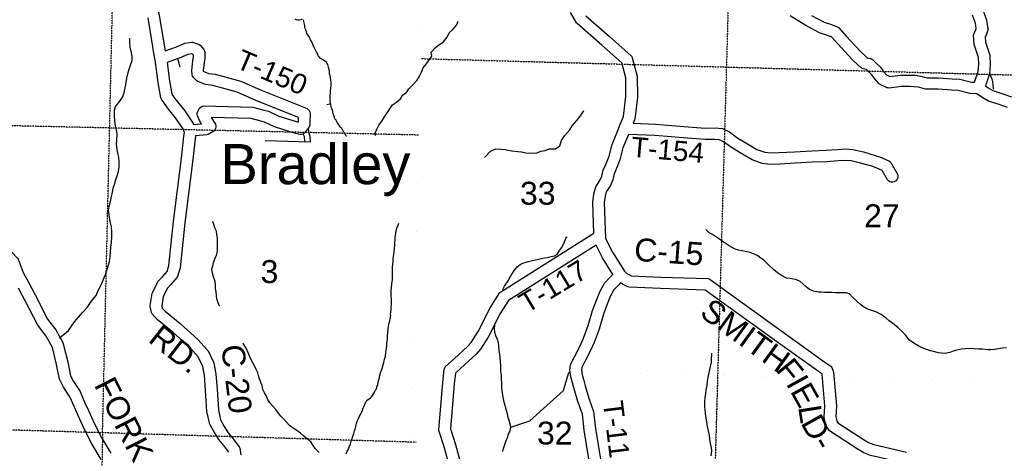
# Model space of a CAD drawing. Header units: feet. Extents: x -155 to 2562643, y -56 to 364810.
# Tile 26 of 121: x 2478476 to 2495666, y 209694 to 217228. Entities that reach past the tile are written whole.
import ezdxf
from ezdxf.enums import TextEntityAlignment as Align

# ---------------------------------------------------------------- set-up
doc = ezdxf.new("R2010")
doc.units = ezdxf.units.FT
doc.header["$MEASUREMENT"] = 0
for name, pattern in [('HIDDEN', [0.375, 0.25, -0.125]), ('HIDDEN2', [0.1875, 0.125, -0.0625]), ('water', [0])]:
    doc.linetypes.add(name, pattern=pattern)
for name, color, linetype in [('COUNTY-RD', 7, 'Continuous'), ('CR-TEXT', 7, 'Continuous'), ('MTEXT', 2, 'Continuous'), ('SECTION', 8, 'HIDDEN2'), ('SECTION-TEXT', 8, 'Continuous'), ('STREET-RURAL', 14, 'Continuous'), ('TOWNSHIP', 9, 'HIDDEN'), ('TR-TEXT', 6, 'Continuous'), ('TWP-RD', 6, 'Continuous'), ('WATERWAY', 14, 'water')]:
    doc.layers.add(name, color=color, linetype=linetype)
doc.styles.add('ARIAL', font='arial.ttf')

msp = doc.modelspace()

# ---------------------------------------------------------------- linework, layer by layer
at = {"layer": 'COUNTY-RD'}
for points in [[(2480854.82, 217560.14), (2480913.01, 217301.12), (2481016.7, 216681.58)], [(2488946.05, 215367.28), (2488948.38, 215370.97), (2488950.02, 215374.99), (2488950.27, 215375.32), (2489018.33, 215538.32), (2489060.74, 215885.59), (2489056.52, 216214.69), (2488988.34, 216475.05), (2488641.93, 216781.86), (2488207.1, 217160.89), (2488196.43, 217173.94), (2488093.1, 217355.57)], [(2488357.69, 217294.95), (2488773.95, 216932.1), (2489151.06, 216598.1), (2489162.99, 216582.38), (2489171.62, 216564.64), (2489256.2, 216241.7), (2489260.9, 215874.7), (2489214.35, 215493.57), (2489210.84, 215480.31), (2489185.35, 215419.26)], [(2492442.45, 216996.94), (2492202.59, 217124.68), (2491927.01, 217296.36)], [(2492302.59, 217298.02), (2492520.82, 217181.8), (2492646.81, 217141.07), (2492750.67, 217102.35), (2492764.64, 217094.4), (2492777.16, 217084.32), (2492905.46, 216941.7), (2493153.24, 216672.61), (2493248.72, 216582.58), (2493274.02, 216559.78), (2493328.37, 216551.5), (2493347.22, 216544.59), (2493364.3, 216534.09), (2493413.8, 216487.87), (2493502.43, 216396.5), (2493559.38, 216321.91), (2493607.76, 216263.97), (2493667.39, 216237.61), (2493853.75, 216261.08), (2494013.65, 216260.58), (2494107.58, 216257.24), (2494208.53, 216244.77), (2494321.18, 216215.33), (2494519.96, 216213.49), (2494753.24, 216195.68), (2494892.32, 216190.64), (2495096.33, 216136.66), (2495146.45, 216135.2), (2495208.79, 216321.41)], [(2495208.79, 216321.41), (2495218.93, 216453.02), (2495215.49, 216567.75), (2495139.1, 216797.49), (2495129.52, 216956.78), (2495135.22, 216983.42), (2495162.64, 217035.91), (2495175.99, 217074.57), (2495161.33, 217169.39), (2495113.37, 217308.01)], [(2495303.55, 217370.01), (2495356.23, 217217.75), (2495379.3, 217068.57), (2495377.12, 217044.24), (2495346.81, 216956.52), (2495331.64, 216927.49), (2495337.16, 216835.69), (2495412.19, 216610.04), (2495414.74, 216595.68), (2495419.17, 216448.33), (2495406.29, 216281.37), (2495336.09, 216071.66), (2495384.91, 216037), (2495467.32, 215992.52), (2495659.58, 215928.48), (2495789.25, 215883.07)], [(2480943.18, 215861.07), (2480936.72, 215898.4), (2480896.39, 216131.45), (2480839.49, 216528.31), (2480837.72, 216535.97), (2480837.76, 216539.09), (2480716.67, 217262.66)], [(2495719.66, 215695.53), (2495594.92, 215739.22), (2495387.62, 215808.26), (2495279.13, 215866.82), (2495184.51, 215934), (2495073.23, 215937.25), (2495061.86, 215938.9), (2494862.76, 215991.58), (2494741.99, 215995.96), (2494511.41, 216013.57), (2494300.78, 216015.51), (2494288.55, 216017.14), (2494170.82, 216047.91), (2494091.73, 216057.68), (2494009.78, 216060.6), (2493865.98, 216061.04), (2493655.85, 216034.57), (2493637.78, 216035.57), (2493620.18, 216039.8), (2493498.52, 216093.6), (2493485.62, 216101.86), (2493474.12, 216111.99), (2493403.08, 216197.06), (2493350.65, 216265.72), (2493273.68, 216345.07), (2493257.74, 216359.95), (2493204.64, 216368.05), (2493186.33, 216374.64), (2493169.64, 216384.63), (2493113.17, 216435.51), (2493010.9, 216531.93), (2492757.54, 216807.08), (2492650.27, 216926.33), (2492581.08, 216952.13), (2492442.45, 216996.94)], [(2481048.42, 216480.34), (2481093.95, 216162.71)], [(2481093.95, 216162.71), (2481133.63, 215933.45), (2481135.04, 215925.32), (2481166.49, 215876.8), (2481229.01, 215791.68), (2481358.76, 215637.83), (2481506.33, 215417.94), (2481513.38, 215400.17)], [(2482126.66, 209678.55), (2482038.52, 209795.32), (2481951, 209901.44), (2481876.42, 210024.75), (2481806.88, 210144.76), (2481805.1, 210146.73), (2481800.28, 210156.15), (2481795, 210165.26), (2481794.31, 210167.82), (2481793.11, 210170.16), (2481790.9, 210180.45), (2481788.14, 210190.69), (2481788.14, 210193.33), (2481746.17, 210389.02), (2481722.52, 210763.47), (2481704.16, 211014.04), (2481673.14, 211172.65), (2481594.02, 211340.87), (2481447.03, 211506.01), (2481150.61, 211770.66), (2480875.5, 211992.44), (2480786.91, 212092.87), (2480775.15, 212116.66), (2480754.56, 212220.89), (2480754.3, 212238.99), (2480789.37, 212448.18), (2480879.89, 212643.01), (2480889.27, 212656.71), (2480966.84, 212737.36), (2481048.43, 212831.75), (2481079.32, 212937.07), (2481161.77, 213704.76), (2481299.94, 214808.21), (2481342.67, 215196.71), (2481350.97, 215256.51), (2481349.49, 215270.89), (2481328.31, 215324.29), (2481198.8, 215517.27), (2481071.79, 215667.88), (2481001.85, 215763.1), (2480950.57, 215842.2), (2480943.18, 215861.07)], [(2488500.48, 213501.99), (2488482.53, 214044.89), (2488502.55, 214187.96), (2488528.94, 214294.18), (2488535.34, 214309.09), (2488606.85, 214421.31), (2488642.49, 214497.08), (2488665, 214601.07), (2488707.57, 214698.33), (2488765.81, 214845.42), (2488817.72, 215050.74), (2488940.62, 215351.94), (2488940.68, 215352.35), (2488943.54, 215359.2), (2488946.05, 215367.28)], [(2489103.74, 215222.33), (2489008.18, 214988.14), (2488956.53, 214783.83), (2488892.21, 214621.39), (2488856.24, 214539.21), (2488833.15, 214432.54), (2488782.39, 214324.61), (2488717.14, 214222.23), (2488699.17, 214149.88), (2488682.99, 214034.25), (2488703.64, 213410.03), (2488827.21, 213171.78), (2489034.69, 212835.67), (2489072.87, 212804.83), (2489110.58, 212780.05), (2489155.23, 212757.91), (2489671.72, 212734.55), (2490490.88, 212707.88), (2490510.13, 212703.38), (2490528.12, 212695.2), (2491871.69, 211728.55), (2492533.92, 211250.1), (2492588.13, 211214), (2492630.14, 211186.02), (2492643.97, 211172.29), (2492654.89, 211156.15), (2492681.12, 211094.17), (2492684.92, 211078.82), (2492735.69, 210481.1), (2492723.65, 210303.91), (2492741.96, 210218.01), (2492762.54, 210189.29), (2493217.91, 209894.47), (2493297.33, 209846.81), (2493387.78, 209814.81), (2493960.8, 209679.18)], [(2481544.46, 215201.95), (2481498.58, 214784.86), (2481360.43, 213681.65), (2481276.26, 212897.94), (2481231.22, 212744.35), (2481220.95, 212725.5), (2481114.68, 212602.55), (2481050.74, 212536.08), (2480982.15, 212388.44), (2480956.06, 212232.85), (2480963.55, 212194.96), (2481014.25, 212137.48), (2481280.05, 211923.2), (2481588.79, 211647.55), (2481757.84, 211457.64), (2481765.78, 211445.61), (2481864.66, 211235.35), (2481902.74, 211040.64), (2481922.06, 210777.08), (2481944.83, 210416.45), (2481982.58, 210240.45), (2482048.52, 210126.65), (2482114.58, 210017.44), (2482195.56, 209919.24), (2482308.55, 209769.55), (2482318.14, 209747.11), (2482337.17, 209630.05)], [(2477915.17, 213443.05), (2478336.77, 213171.85), (2478437.36, 213062.87), (2478447.18, 213047.25), (2478538.94, 212815.87), (2478633.97, 212631.54), (2478743.79, 212422.63), (2478961.79, 212000.29), (2479106.37, 211811.27), (2479233.12, 211582.24), (2479237.95, 211569.91), (2479315.82, 211252.98), (2479362.27, 211012.19), (2479413.2, 210912.78), (2479530.2, 210739.34), (2479615.1, 210542.05), (2479677.15, 210403.69), (2479782.56, 210174.39), (2479908.67, 209920.88), (2480067.82, 209660.75)], [(2488832.51, 212782.44), (2488653.11, 213073.07), (2488540.24, 213290.68)], [(2479900.1, 209551.67), (2479733.5, 209823.97), (2479602.12, 210088.07), (2479495.05, 210320.99), (2479431.98, 210461.6), (2479353.9, 210643.06), (2479240.68, 210810.9), (2479174.55, 210939.98), (2479169.93, 210953.38), (2479120.4, 211210.14), (2479048.48, 211502.83), (2478938.53, 211701.5), (2478792.19, 211892.83), (2478566.41, 212330.23), (2478456.57, 212539.18)], [(2493795.13, 209512.86), (2493331.23, 209622.67), (2493211.67, 209664.97), (2493112.08, 209724.73), (2492630.07, 210036.8), (2492616.49, 210049.75), (2492561.22, 210126.86), (2492552.86, 210145.78), (2492523.68, 210282.69), (2492522.69, 210296.57), (2492535.11, 210479.41), (2492487.66, 211038.15), (2492486.2, 211041.59), (2492455.37, 211062.12), (2492419.89, 211085.75), (2491754.72, 211566.32), (2490444.06, 212509.29), (2489663.95, 212534.69), (2489114.76, 212559.53), (2489094.59, 212564.74), (2489010.87, 212606.25), (2488967.72, 212634.61)]]:
    msp.add_lwpolyline(points, dxfattribs=at)
at = {"layer": 'SECTION'}
for points in [[(2479922.75, 210016.61), (2480230.78, 223272.09)], [(2490965.7, 221724.01), (2490527.79, 206324.81)], [(2485486.1, 216548.72), (2515414.28, 215720.56)], [(2485444.37, 215213.45), (2452645.67, 215963.4)], [(2490661.14, 211013.82), (2489893.73, 184027.55)], [(2485395.2, 209851.11), (2452535.94, 210844.87)], [(2479922.75, 210016.61), (2479721.75, 199299.58)]]:
    msp.add_lwpolyline(points, dxfattribs=at)
at = {"layer": 'STREET-RURAL'}
for points in [[(2481279.08, 216400.5), (2481238.66, 216542.66)], [(2482760.75, 215118.63), (2483553.99, 215097.26), (2483549.69, 215187.65), (2483521.46, 215265.89), (2483518.32, 215340.25)], [(2483426.86, 215227.62), (2483441.78, 215193.3), (2483450.12, 215100.06)]]:
    msp.add_lwpolyline(points, dxfattribs=at)
at = {"layer": 'TOWNSHIP', "const_width": 0.03, "flags": 128}
for points in [[(2484585.23, 184226.4), (2485001.36, 199164.46), (2485001.36, 199164.46), (2485331.98, 211141.68), (2485331.98, 211141.68), (2485503.76, 217364.95), (2485804.01, 231239.25), (2485834.49, 232647.22), (2486520.23, 264334.44), (2486529.41, 264928.12), (2487020.65, 296696.11), (2487020.65, 296696.11), (2486855.47, 317827), (2486855.47, 317827), (2486833, 323212.62), (2486833, 323212.62), (2486767.71, 338856.55)], [(2485331.98, 211141.68), (2513201.67, 210473.03)]]:
    msp.add_lwpolyline(points, dxfattribs=at)
at = {"layer": 'TWP-RD'}
for points in [[(2483408.46, 217237.79), (2483385.61, 217224.69), (2483360.16, 217217.95), (2483333.83, 217218.03), (2483308.41, 217224.92), (2483285.65, 217238.15)], [(2481016.7, 216681.58), (2481213.46, 216752.91), (2481345.73, 216812.79), (2481358.59, 216816.64), (2481477.5, 216835.46), (2481494.56, 216835.23), (2481511.34, 216832.11), (2481597.22, 216800.38), (2481611.77, 216792.02), (2481624.73, 216781.36), (2481689.65, 216706.55), (2481700.18, 216686.97), (2481706.15, 216665.56), (2481711.32, 216563.73), (2481710.33, 216550.98), (2481696.27, 216483.18), (2481680.58, 216336.69), (2481681.28, 216330.95), (2481688.68, 216323.24), (2481773.57, 216291.2), (2481886.53, 216274.27), (2482337.28, 216153.84), (2482679.04, 216003.87), (2483493.12, 215675.24), (2483512.78, 215661.06), (2483528.49, 215642.59), (2483539.32, 215620.92), (2483544.67, 215597.28), (2483541.21, 215412.73), (2483541.92, 215407.94), (2483540.96, 215399.54), (2483540.82, 215392.21), (2483539.6, 215387.62), (2483538.93, 215381.79), (2483536.21, 215374.89), (2483534.57, 215368.74), (2483531.78, 215363.66), (2483529.27, 215357.3), (2483525.47, 215352.17), (2483522.89, 215347.47), (2483518.27, 215342.45), (2483454.67, 215256.58), (2483436.34, 215241.27), (2483414.95, 215230.72), (2483391.65, 215225.49), (2483367.79, 215225.9), (2483232.08, 215261.19), (2482927, 215355.37), (2482749.48, 215439.9), (2482670.08, 215459.57), (2482514.63, 215502.3), (2481816.82, 215520.13), (2481891.86, 215406.17), (2481900.19, 215380.62), (2481901.48, 215353.77), (2481895.63, 215327.53), (2481883.07, 215303.77), (2481864.67, 215284.17), (2481767.29, 215224.46), (2481744.63, 215217.13), (2481545.33, 215202.02)], [(2481513.38, 215400.17), (2481649.55, 215410.5), (2481620.63, 215454.42), (2481578.42, 215548.46), (2481574.01, 215571.02), (2481574.84, 215593.99), (2481580.85, 215616.18), (2481616.69, 215682.8), (2481635.99, 215702.73), (2481659.98, 215716.65), (2481686.86, 215723.52), (2482544.12, 215701.62), (2482720.64, 215653.09), (2482817.21, 215629.17), (2482999.87, 215542.19), (2483286.78, 215453.61), (2483341.24, 215439.45), (2483341.69, 215440.06), (2483343.19, 215520.08), (2482601.4, 215819.53), (2482270.9, 215964.56), (2481845.77, 216078.15), (2481722.88, 216096.56), (2481586.43, 216148.06), (2481567.8, 216160.36), (2481506.49, 216224.23), (2481495.23, 216242.57), (2481488.13, 216262.87), (2481479.26, 216335.15), (2481498.45, 216514.22), (2481510.6, 216572.79), (2481508.72, 216609.9), (2481495.98, 216624.57), (2481474.52, 216632.5), (2481409.8, 216622.26), (2481288.89, 216567.52), (2481048.42, 216480.34)], [(2489185.35, 215419.26), (2489576.17, 215403.77), (2490147.46, 215357.56), (2490446.78, 215337.06), (2490618.16, 215338.92), (2490739.9, 215326.65), (2490755.82, 215322.33), (2490867.12, 215271.36), (2491016.53, 215161.11), (2491185.48, 215060.8), (2491348.08, 214963.1), (2491482.55, 214915.53), (2491587.82, 214903.02), (2491736.82, 214908.45), (2492001.6, 214923.38), (2492304.1, 214938.79), (2492554.14, 214947.53), (2492750.73, 214963.69), (2492896.5, 214971.67), (2493022.57, 214961.72), (2493206.78, 214919.07), (2493412.99, 214859.23), (2493504.78, 214825.98), (2493651.83, 214763.8), (2493669.72, 214751.07), (2493684.41, 214734.77), (2493800.38, 214529.78), (2493806.97, 214504.29), (2493806.74, 214477.96), (2493799.7, 214452.58), (2493786.34, 214429.9), (2493767.55, 214411.44), (2493744.64, 214398.48), (2493719.15, 214391.89), (2493692.82, 214392.12), (2493667.44, 214399.16), (2493644.76, 214412.52), (2493626.3, 214431.31), (2493532.5, 214597.12), (2493431.73, 214639.72), (2493350.99, 214668.97), (2493156.31, 214725.47)], [(2493156.31, 214725.47), (2492991.98, 214763.52), (2492894.1, 214771.23), (2492764.39, 214764.13), (2492565.83, 214747.81), (2492312.69, 214738.97), (2492012.31, 214723.66), (2491746.09, 214708.65), (2491579.62, 214702.58), (2491436.84, 214719.55), (2491262.36, 214781.28), (2491082.92, 214889.1), (2490905.82, 214994.25), (2490765.02, 215098.14), (2490695.12, 215130.15), (2490609.18, 215138.82), (2490441.03, 215136.98), (2490132.56, 215158.12), (2489564.14, 215204.09), (2489103.74, 215222.33)], [(2486104.69, 208973.03), (2485891.27, 209755.99), (2485796.04, 210056.34), (2485793.85, 210075.83), (2485862.03, 210888.68), (2485888.73, 211129.19), (2485897.12, 211152), (2485910.73, 211172.14), (2486059.5, 211306.53), (2486059.52, 211306.54), (2486302.96, 211526.46), (2486359.88, 211594.56), (2486481.06, 211786.38), (2486691.59, 212199.16), (2486861.16, 212464.24), (2486876.84, 212479.8), (2488500.48, 213501.99)], [(2488540.24, 213290.68), (2487011.64, 212328.33), (2486865.33, 212099.61), (2486655.06, 211687.33), (2486521.86, 211476.5), (2486447.44, 211387.45), (2486174.8, 211141.16), (2486174.78, 211141.15), (2486081.98, 211057.32), (2486061.11, 210869.29), (2485995.62, 210088.59), (2486083.15, 209812.54), (2486307.36, 208990.01)], [(2488439.75, 209382.04), (2488332.94, 210064.46), (2488299.53, 210340.08), (2488221.53, 210561.2), (2488155.96, 210782.39), (2488117.14, 210927.36), (2488100.09, 210991.04), (2488082.26, 211113.97), (2488092.75, 211204.86), (2488098.31, 211222.73), (2488160.72, 211340.29), (2488259.18, 211537.65), (2488318.9, 211669.66), (2488401.58, 211889.15), (2488479.43, 212152.61), (2488545.88, 212334.67), (2488606.46, 212479.97), (2488686.91, 212628.69), (2488785.42, 212734.03), (2488832.51, 212782.44)], [(2488967.72, 212634.61), (2488930.16, 212595.99), (2488850.57, 212510.89), (2488787.18, 212393.7), (2488732.22, 212261.87), (2488669.45, 212089.92), (2488591.32, 211825.48), (2488503.78, 211593.11), (2488439.84, 211451.77), (2488338.56, 211248.75), (2488288.19, 211153.88), (2488283.92, 211116.91), (2488296.33, 211031.4), (2488316.65, 210955.5), (2488348.46, 210836.69), (2488411.83, 210622.93), (2488495.43, 210385.93), (2488531.06, 210091.97), (2488636.85, 209416.1)]]:
    msp.add_lwpolyline(points, dxfattribs=at)
at = {"layer": 'WATERWAY'}
for points in [[(2484179.99, 215187.5), (2484179.69, 215187.86), (2484155.18, 215242.04), (2484132.88, 215264.03), (2484098.25, 215326.19), (2484071.91, 215350.18), (2484043.35, 215406.33), (2484021.02, 215434.37), (2483998.62, 215472.46), (2483980.34, 215496.49), (2483961.82, 215558.74), (2483945.46, 215596.87), (2483941.23, 215629.03), (2483932.97, 215661.17), (2483920.72, 215687.25), (2483908.33, 215735.46), (2483900.08, 215765.59), (2483895.86, 215795.74), (2483895.41, 215866.16), (2483899.28, 215890.32), (2483902.89, 215956.73), (2483904.75, 215980.89), (2483908.44, 216033.22), (2483912.19, 216077.5), (2483913.89, 216125.79), (2483909.48, 216186.12), (2483897.01, 216246.4), (2483886.7, 216284.57), (2483884.53, 216308.69), (2483884.35, 216336.86), (2483876.04, 216377.05), (2483869.86, 216399.14), (2483853.46, 216443.3), (2483843.26, 216463.36), (2483833.06, 216483.41), (2483802.74, 216501.34), (2483764.28, 216531.28), (2483727.9, 216551.18), (2483703.57, 216577.19), (2483687.31, 216599.22), (2483679.13, 216619.29), (2483660.72, 216663.44), (2483634.24, 216709.56), (2483619.94, 216741.66), (2483597.5, 216785.78), (2483577.02, 216839.98), (2483554.62, 216878.07), (2483554.62, 216878.07), (2483534.2, 216922.21), (2483521.99, 216942.25), (2483507.76, 216962.29), (2483491.48, 216988.34), (2483481.24, 217014.43), (2483468.94, 217048.56), (2483462.72, 217076.69), (2483456.51, 217102.81), (2483452.33, 217126.92), (2483446.13, 217151.03), (2483441.97, 217173.13), (2483435.78, 217195.23), (2483433.58, 217225.39)], [(2484690.26, 215204.87), (2484684.84, 215247.24), (2484710.59, 215315.79), (2484746.38, 215388.44), (2484798.31, 215457.15), (2484844.17, 215529.85), (2484894.07, 215600.57), (2484935.91, 215671.23), (2484985.83, 215739.94), (2485056.01, 215788.64), (2485126.12, 215847.41), (2485163.95, 215916.04), (2485232.19, 215954.67), (2485272.04, 216021.31), (2485344.08, 216094.17), (2485416.1, 216171.05), (2485457.93, 216243.73), (2485491.73, 216312.33), (2485521.47, 216386.95), (2485571.4, 216453.64), (2485625.31, 216526.39), (2485673.22, 216593.07), (2485660.69, 216663.41), (2485728.72, 216734.23), (2485794.85, 216786.94), (2485867.04, 216835.66), (2485938.99, 216922.6), (2485976.77, 216999.28), (2486042.82, 217064.05), (2486100.78, 217134.82), (2486130.57, 217201.39)], [(2479165, 211669.47), (2479178.98, 211679.3), (2479261.14, 211744.17), (2479329.24, 211802.92), (2479383.13, 211879.7), (2479435.04, 211952.44), (2479503, 212033.32), (2479574.99, 212114.23), (2479654.98, 212203.23), (2479702.87, 212273.93), (2479748.77, 212340.6), (2479808.71, 212415.4), (2479848.44, 212502.14), (2479888.24, 212578.83), (2479922.02, 212649.45), (2479953.76, 212726.09), (2479979.52, 212792.64), (2480022.95, 212929.71), (2480042.65, 213000.24), (2480054.14, 213092.85), (2480059.66, 213175.37), (2480067.2, 213255.89), (2480078.77, 213336.43), (2480084.22, 213429.01), (2480087.7, 213515.54), (2480077, 213614.06), (2480054.25, 213706.46), (2480037.42, 213819.02), (2480028.87, 213897.44), (2480040.5, 213967.92), (2480062.1, 214054.56), (2480081.71, 214139.17), (2480095.33, 214213.69), (2480110.98, 214286.21), (2480128.68, 214352.71), (2480152.31, 214437.35), (2480178.07, 214503.9), (2480203.78, 214578.49), (2480213.35, 214657.01), (2480214.78, 214747.55), (2480206.21, 214827.97), (2480189.64, 214900.3), (2480175.07, 214974.65), (2480168.54, 215051.06), (2480174.03, 215137.6), (2480177.48, 215228.15), (2480164.89, 215306.54), (2480146.32, 215376.84), (2480135.72, 215459.27), (2480131.09, 215553.79), (2480128.49, 215646.32), (2480146.19, 215712.82), (2480208.18, 215783.61), (2480278.04, 215882.61), (2480307.64, 215977.34), (2480331.07, 216094.17), (2480344.45, 216206.91), (2480364.1, 216283.48), (2480387.74, 216366.11), (2480411.47, 216434.65), (2480437.14, 216515.28), (2480440.73, 216583.71), (2480430.23, 216652.05), (2480405.46, 216746.45), (2480400.84, 216838.97), (2480396.37, 216907.35)], [(2495414.36, 216286.3), (2495425.85, 216246.02), (2495446.45, 216195.77), (2495459.03, 216141.42), (2495467.62, 216085.02), (2495472.12, 216034.62), (2495476.46, 216013.25)], [(2483908.12, 215767.65), (2483888.06, 215755.46), (2483835.83, 215744.39)], [(2486590.65, 214823.96), (2486696.9, 214931.42), (2486789.27, 214974.22), (2486875.91, 214968.71), (2486954.51, 214961.13), (2487069.45, 214939.7), (2487170.25, 214924.21), (2487236.75, 214918.57), (2487313.37, 214904.95), (2487428.22, 214897.59), (2487502.69, 214906.09), (2487579.06, 214930.69), (2487647.45, 214945.19), (2487717.77, 214971.76), (2487832.57, 214972.45), (2487906.74, 215027.22), (2487936.37, 215117.93), (2487990.23, 215200.74), (2488080.2, 215303.89), (2488122.03, 215376.56), (2488204.04, 215465.58), (2488265.95, 215548.44), (2488323.8, 215635.29)], [(2481963.34, 212224.49), (2481962.95, 212227.18), (2481938.4, 212287.39), (2481919.84, 212355.68), (2481911.42, 212411.96), (2481906.97, 212478.32), (2481892.5, 212536.58), (2481894.17, 212590.91), (2481889.72, 212657.27), (2481856.96, 212741.57), (2481836.29, 212823.93), (2481831.92, 212878.23), (2481847.68, 212932.64), (2481861.43, 212987.04), (2481891.16, 213063.67), (2481912.95, 213120.13), (2481928.64, 213186.62), (2481932.33, 213238.95), (2481931.53, 213365.69), (2481927.11, 213426.02), (2481920.72, 213480.3), (2481910.28, 213538.58), (2481881.71, 213596.75), (2481867.27, 213650.98), (2481850.82, 213703.19)], [(2484174.72, 209651.25), (2484192.55, 209697.63), (2484208.52, 209719.86), (2484230.33, 209774.31), (2484244.26, 209800.55), (2484261.93, 209871.07), (2484275.87, 209897.31), (2484293.59, 209959.78), (2484311.44, 210004.15), (2484313.3, 210028.3), (2484321.23, 210048.47), (2484331.09, 210080.72), (2484344.88, 210129.08), (2484350.79, 210149.24), (2484358.64, 210181.48), (2484370.47, 210221.78), (2484384.35, 210256.07), (2484404.25, 210294.41), (2484420.15, 210326.7), (2484438.04, 210365.03), (2484453.99, 210389.27), (2484471.75, 210447.72), (2484483.7, 210467.91), (2484499.53, 210512.27), (2484513.46, 210538.5), (2484523.38, 210562.7), (2484541.37, 210584.94), (2484567.43, 210603.21), (2484597.51, 210623.51), (2484617.51, 210645.76), (2484647.47, 210686.17), (2484663.41, 210712.42), (2484683.29, 210752.78), (2484697.25, 210774.99), (2484715, 210833.44), (2484726.92, 210859.67), (2484740.6, 210926.14), (2484750.49, 210954.37), (2484762.17, 211016.81), (2484781.92, 211079.29), (2484801.67, 211139.77), (2484821.41, 211202.25), (2484833.21, 211246.58), (2484839.08, 211274.78), (2484850.88, 211319.12), (2484860.76, 211349.35), (2484870.34, 211425.86), (2484876.16, 211460.1), (2484878.02, 211484.25), (2484883.67, 211546.65), (2484887.53, 211572.83), (2484891.29, 211615.1), (2484895.11, 211647.31), (2484894.97, 211669.44), (2484896.73, 211709.69), (2484902.42, 211764.04), (2484908, 211836.5), (2484913.88, 211862.69), (2484923.6, 211917.07), (2484933.5, 211943.28), (2484939.3, 211981.54), (2484945.2, 212003.71), (2484949.02, 212035.92), (2484952.91, 212058.07), (2484952.69, 212092.27), (2484956.55, 212118.45), (2484960.2, 212178.83), (2484962.07, 212200.97), (2484965.7, 212263.36), (2484964.23, 212494.71), (2484975.51, 212619.51), (2484981.31, 212657.77), (2484983.16, 212683.94), (2484984.88, 212730.22), (2484984.66, 212764.42), (2484982.52, 212784.53), (2484986.1, 212854.96), (2484985.9, 212885.14), (2484987.78, 212907.28), (2484993.51, 212955.6), (2484997.18, 213011.95), (2484999.04, 213036.11), (2485004.67, 213100.52), (2485008.55, 213124.68), (2485014.24, 213179.04), (2485018.01, 213219.3), (2485019.87, 213243.45), (2485023.66, 213281.7), (2485025.49, 213309.87), (2485027.25, 213350.12), (2485029.11, 213374.28), (2485029.11, 213374.28), (2485030.92, 213406.48), (2485032.79, 213428.62), (2485036.59, 213464.85), (2485040.45, 213491.03), (2485048.11, 213553.44), (2485058.01, 213579.66), (2485067.93, 213603.86), (2485079.87, 213626.06), (2485089.75, 213656.3), (2485097.16, 213676.68)], [(2495706.65, 211501.96), (2495634.35, 211491.23), (2495564.06, 211480.52), (2495497.78, 211471.86), (2495439.5, 211467.3), (2495387.21, 211466.84), (2495332.88, 211470.39), (2495280.55, 211473.96), (2495220.18, 211477.45), (2495145.7, 211484.86), (2495067.23, 211488.2), (2494986.83, 211483.45), (2494912.48, 211476.73), (2494840.22, 211461.97), (2494776.06, 211441.22), (2494717.94, 211420.53), (2494629.61, 211403.61), (2494571.27, 211405.11), (2494508.83, 211414.64), (2494454.38, 211430.29), (2494375.76, 211449.76), (2494289, 211479.25), (2494218.36, 211504.84), (2494161.75, 211536.61), (2494086.91, 211580.33), (2494009.95, 211636.12), (2493946.84, 211716.25), (2493883.82, 211786.29), (2493814.85, 211848.21), (2493713.53, 211928), (2493658.78, 211973.91), (2493606.09, 212015.8), (2493516.99, 212079.56), (2493426.03, 212127.16), (2493373.57, 212144.85), (2493321.13, 212160.52), (2493264.63, 212180.19), (2493207.99, 212213.98), (2493153.29, 212255.85), (2493100.54, 212303.8), (2493017.32, 212383.75), (2492964.49, 212439.76), (2492911.99, 212461.48), (2492785.3, 212460.35), (2492720.93, 212461.8), (2492654.52, 212465.24), (2492588.14, 212466.66), (2492525.78, 212468.13), (2492471.45, 212471.68), (2492421.15, 212473.25), (2492332.53, 212486.58), (2492332.53, 212486.58), (2492265.84, 212520.28), (2492207.1, 212564.13), (2492097.54, 212664.02), (2492020.83, 212693.59), (2491920.13, 212708.83), (2491865.73, 212718.44), (2491776.84, 212760.01), (2491703.94, 212811.81), (2491639.07, 212865.69), (2491559.93, 212939.63), (2491468.58, 213027.57), (2491417.92, 213067.46), (2491365.28, 213103.31), (2491314.74, 213131.1), (2491229.95, 213164.63), (2491141.27, 213184.02), (2491086.88, 213193.62), (2491026.43, 213205.18), (2490969.93, 213224.85), (2490915.4, 213248.57), (2490864.84, 213278.38), (2490794.01, 213324.15), (2490743.39, 213360.01), (2490692.78, 213393.85), (2490621.89, 213445.67), (2490569.32, 213475.46), (2490510.67, 213509.23), (2490461.9, 213561.24), (2490459.87, 213563.24)], [(2486911.14, 212516.28), (2486941.82, 212577.55), (2487001.58, 212670.69), (2487053.34, 212755.71), (2487111.08, 212850.85), (2487162.99, 212913.71), (2487213.04, 212952.37), (2487263.2, 212974.9), (2487333.45, 213001.62), (2487427.89, 213022.47), (2487510.26, 213043.23), (2487580.58, 213059.87), (2487630.82, 213070.32), (2487687.12, 213076.78), (2487757.45, 213091.4), (2487811.67, 213107.93), (2487863.76, 213142.57), (2487901.64, 213197.26), (2487935.52, 213247.89), (2487973.29, 213318.7), (2488001.05, 213381.38), (2488022.81, 213439.98), (2488024.5, 213420.79)], [(2486912.35, 209687.56), (2486924.07, 209742.06), (2486937.82, 209792.54), (2486963.51, 209865.27), (2486993.23, 209936.02), (2487013, 209990.58), (2487036.72, 210055.24), (2487052.44, 210113.8), (2487042.01, 210170.15), (2487021.48, 210232.47), (2487005.05, 210284.74), (2486990.57, 210345.09), (2486974.09, 210403.41), (2486955.55, 210469.77), (2486936.89, 210554.27), (2486918.21, 210640.78), (2486903.64, 210715.24), (2486893.04, 210797.78), (2486892.53, 210876.37), (2486887.98, 210956.95), (2486885.6, 211013.35), (2486878.98, 211103.99), (2486874.45, 211180.53), (2486869.88, 211265.14), (2486863.42, 211329.57), (2486857, 211387.97), (2486848.52, 211454.41), (2486842.01, 211526.9), (2486835.57, 211589.33), (2486819.1, 211645.63), (2486790.5, 211711.92), (2486774.05, 211766.21), (2486765.54, 211836.68), (2486769.22, 211889.1), (2486773.52, 211901.9)], [(2483703.3, 209670.55), (2483638.42, 209738.56), (2483597.78, 209794.65), (2483557.08, 209860.79), (2483498.4, 209902.69), (2483439.64, 209958.67), (2483380.9, 210010.62), (2483314.14, 210056.49), (2483253.44, 210100.39), (2483184.68, 210144.23), (2483131.96, 210200.25), (2483085.3, 210252.27), (2483032.6, 210304.26), (2482995.99, 210360.37), (2482949.27, 210422.46), (2482896.54, 210480.49), (2482845.79, 210542.55), (2482811.22, 210594.65), (2482782.61, 210658.85), (2482752.03, 210717.01), (2482723.46, 210775.19), (2482708.95, 210839.48), (2482688.45, 210895.68), (2482653.6, 210992.04), (2482630.99, 211064.33), (2482604.43, 211122.52), (2482573.81, 211186.71), (2482516.74, 211293), (2482492.24, 211345.16), (2482471.73, 211403.38), (2482428.87, 211491.64), (2482377.99, 211573.82), (2482370.69, 211582.66)], [(2490550.01, 209616.31), (2490557.24, 209701.1), (2490552.72, 209753.5), (2490544.15, 209807.89), (2490533.56, 209864.28), (2490524.99, 209918.67), (2490516.44, 209971.04), (2490499.56, 210053.6), (2490484.81, 210124.07), (2490473.94, 210208.7), (2490456.92, 210305.37), (2490450.39, 210357.76), (2490443.8, 210416.2), (2490439.19, 210476.68), (2490438.48, 210551.31), (2490445.77, 210630.05), (2490455.18, 210696.7), (2490462.53, 210769.39), (2490475.89, 210844.15), (2490487.24, 210918.88), (2490496.66, 210985.54), (2490514, 211064.36), (2490539.08, 211175.54), (2490539.08, 211175.54), (2490552.46, 211248.27), (2490555.83, 211316.89), (2490559.33, 211371.39), (2490557.81, 211406.9)], [(2487052.44, 210113.8), (2487383.73, 210225.06), (2487677.8, 210491.23), (2487969.85, 210757.37), (2488060.51, 211050.24), (2488075.34, 211076.82)]]:
    msp.add_lwpolyline(points, dxfattribs=at)

# ---------------------------------------------------------------- texts
at = {"layer": 'CR-TEXT', "style": 'ARIAL'}
for s, rotation, p in [('C-15', 356, (2489185.32, 212901.02)), ('SMITH', 324, (2490255.37, 211970.51)), ('RD.', 322, (2480627.43, 211523.27)), ('C-20', 277, (2481873.36, 211518.63)), ('F', 309, (2491568.94, 211036.68)), ('FORK', 297, (2479658.28, 210799.33)), ('IE', 299, (2491740.31, 210822.26)), ('L', 279, (2491946.68, 210448.95)), ('D-', 299, (2491997.84, 210132.9))]:
    msp.add_text(s, height=400, rotation=rotation, dxfattribs=at).set_placement(p, align=Align.BOTTOM_LEFT)
at = {"layer": 'MTEXT', "style": 'ARIAL'}
msp.add_text('Bradley', height=700, dxfattribs=at).set_placement((2481981.98, 214146.97), align=Align.BOTTOM_LEFT)
at = {"layer": 'SECTION-TEXT', "style": 'ARIAL'}
for s, p in [('33', (2487520.82, 213878.25)), ('27', (2493528.88, 213484.97)), ('3', (2482837.1, 212511.17)), ('32', (2487817.73, 209692.42))]:
    msp.add_text(s, height=400, dxfattribs=at).set_placement(p, align=Align.BOTTOM_CENTER)
at = {"layer": 'TR-TEXT', "style": 'ARIAL'}
for s, rotation, p in [('T-150', 337, (2482184.37, 216301.15)), ('T-154', 355, (2489128.3, 214732.78)), ('T-117', 31, (2487383.55, 212004.03)), ('T-115', 277, (2488552.32, 210543.06))]:
    msp.add_text(s, height=350, rotation=rotation, dxfattribs=at).set_placement(p, align=Align.BOTTOM_LEFT)

doc.saveas('drawing.dxf')
